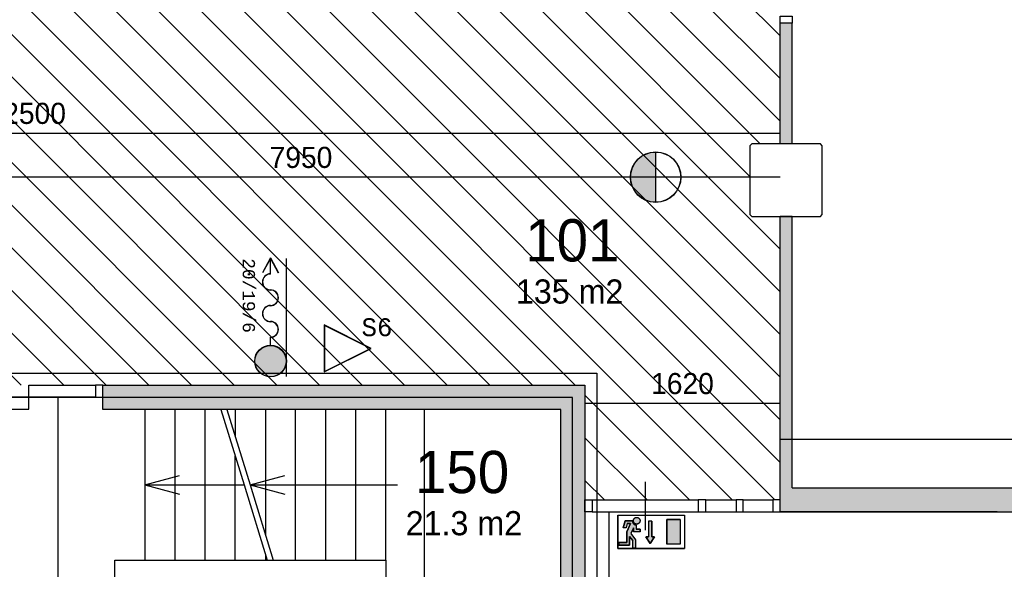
# Model space of a CAD drawing. Extents: x 126249 to 198477, y 373 to 102273.
# Tile 45 of 54: x 161390 to 169559, y 71048 to 75603. Entities that reach past the tile are written whole.
import ezdxf
from ezdxf.enums import TextEntityAlignment as Align

# ---------------------------------------------------------------- set-up
doc = ezdxf.new("R2010")
doc.units = 0
doc.header["$MEASUREMENT"] = 0
doc.header["$PDMODE"] = 35
doc.header["$PDSIZE"] = -0.5
doc.layers.get('0').update_dxf_attribs({"linetype": 'CONTINUOUS'})
doc.layers.get('DEFPOINTS').update_dxf_attribs({"linetype": 'CONTINUOUS'})
for name, color, linetype in [('AA$1A---_ARCEER', 252, 'CONTINUOUS'), ('AL22----_BINNENWAND', 252, 'CONTINUOUS'), ('AL24----_TRAPPEN', 252, 'CONTINUOUS'), ('AL32----_BINNENKOZIJN', 252, 'CONTINUOUS'), ('AM$1A---_MAATVOERING', 252, 'CONTINUOUS'), ('Betonpalen', 252, 'CONTINUOUS'), ('Brandweer', 252, 'CONTINUOUS'), ('COMPARTIMENTERING', 252, 'CONTINUOUS'), ('LAYER01', 252, 'CONTINUOUS'), ('M2', 252, 'CONTINUOUS'), ('OMPARTIMENTERING', 252, 'CONTINUOUS'), ('UNUSEDHATCH', 252, 'CONTINUOUS')]:
    doc.layers.add(name, color=color, linetype=linetype)
doc.styles.add('B-01', font='b-gbp')
doc.styles.add('MONOTXT', font='MONOTXT')
doc.dimstyles.new('BBA_STAND', dxfattribs={"dimtxt": 175, "dimasz": 1, "dimexe": 1, "dimexo": 0.001, "dimgap": 75, "dimtad": 1, "dimdec": 0, "dimzin": 0, "dimdsep": 46, "dimtxsty": 'B-01', "dimblk": 'NONE', "dimblk1": 'NONE', "dimblk2": 'PIJL1', "dimcen": 1, "dimse1": 1, "dimse2": 1, "dimclrd": 256, "dimclre": 1, "dimclrt": 256, "dimadec": 0, "dimazin": 0, "dimtfac": 1, "dimtdec": 0, "dimtmove": 0, "dimatfit": 0, "dimldrblk": 'PIJL1', "dimfxl": 1, "dimtolj": 1, "dimtzin": 0, "dimarcsym": 0})

# ---------------------------------------------------------------- blocks, each defined once
blk = doc.blocks.new('*D64')
at = {"layer": 'AM$1A---_MAATVOERING', "lineweight": -2, "transparency": 16777216}
blk.add_line((175848.4, 72123.5), (167698.8, 72123.5), dxfattribs=at)
at = {"layer": 'DEFPOINTS', "color": 0, "transparency": 16777216}
for p in [(167698.8, 72748.5), (167698.8, 72123.5), (175848.4, 72091)]:
    blk.add_point(p, dxfattribs=at)
at = {"layer": 'AM$1A---_MAATVOERING', "transparency": 16777216, "insert": (171773.6, 72286), "char_height": 175, "attachment_point": 5, "style": 'B-01'}
blk.add_mtext('\\A1;8150', dxfattribs=at)
blk = doc.blocks.new('_None')
blk = doc.blocks.new('PIJL1')
at = {"color": 1, "linetype": 'ByBlock'}
blk.add_line((0, 82.6), (0, -82.6), dxfattribs=at)
blk.add_solid([(-100, 16.7), (-100, -16.7), (0, 0)], dxfattribs=at)
blk = doc.blocks.new('*D68')
at = {"layer": 'AM$1A---_MAATVOERING', "lineweight": -2, "transparency": 16777216}
blk.add_line((166280.4, 66173.5), (166280.4, 71523.5), dxfattribs=at)
at = {"layer": 'DEFPOINTS', "color": 0, "transparency": 16777216}
for p in [(166280.4, 71523.5), (168166.4, 71523.5), (165573.8, 66173.5)]:
    blk.add_point(p, dxfattribs=at)
at = {"layer": 'AM$1A---_MAATVOERING', "transparency": 16777216, "insert": (166117.9, 68848.5), "char_height": 175, "attachment_point": 5, "rotation": 90, "style": 'B-01'}
blk.add_mtext('\\A1;5350', dxfattribs=at)
blk = doc.blocks.new('*D96')
at = {"layer": 'AM$1A---_MAATVOERING', "lineweight": -2, "transparency": 16777216}
blk.add_line((167698.8, 74298.5), (159748.8, 74298.5), dxfattribs=at)
at = {"layer": 'DEFPOINTS', "color": 0, "transparency": 16777216}
for p in [(159748.8, 74373.5), (159748.8, 74298.5), (167698.8, 73477.5)]:
    blk.add_point(p, dxfattribs=at)
at = {"layer": 'AM$1A---_MAATVOERING', "transparency": 16777216, "insert": (163723.8, 74461), "char_height": 175, "attachment_point": 5, "style": 'B-01'}
blk.add_mtext('\\A1;7950', dxfattribs=at)
blk = doc.blocks.new('*D174')
at = {"layer": 'AM$1A---_MAATVOERING', "lineweight": -2, "transparency": 16777216}
blk.add_line((164747.6, 68973.5), (164747.6, 72373.5), dxfattribs=at)
at = {"layer": 'DEFPOINTS', "color": 0, "transparency": 16777216}
for p in [(164747.6, 72373.5), (165761.6, 72373.5), (165761.6, 68973.5)]:
    blk.add_point(p, dxfattribs=at)
at = {"layer": 'AM$1A---_MAATVOERING', "transparency": 16777216, "insert": (164585.1, 70673.5), "char_height": 175, "attachment_point": 5, "rotation": 90, "style": 'B-01'}
blk.add_mtext('\\A1;3400', dxfattribs=at)
blk = doc.blocks.new('*D232')
at = {"layer": 'AM$1A---_MAATVOERING', "lineweight": -2, "transparency": 16777216}
blk.add_line((155198.8, 74663.4), (167698.8, 74663.4), dxfattribs=at)
at = {"layer": 'DEFPOINTS', "color": 0, "transparency": 16777216}
for p in [(155198.8, 75159), (167698.8, 75159), (167698.8, 74663.4)]:
    blk.add_point(p, dxfattribs=at)
at = {"layer": 'AM$1A---_MAATVOERING', "transparency": 16777216, "insert": (161448.8, 74825.9), "char_height": 175, "attachment_point": 5, "style": 'B-01'}
blk.add_mtext('\\A1;12500', dxfattribs=at)
blk = doc.blocks.new('*D235')
at = {"layer": 'AM$1A---_MAATVOERING', "lineweight": -2, "transparency": 16777216}
blk.add_line((166078.8, 72424.1), (167698.8, 72424.1), dxfattribs=at)
at = {"layer": 'DEFPOINTS', "color": 0, "transparency": 16777216}
for p in [(166078.8, 72573.5), (167698.8, 72573.5), (167698.8, 72424.1)]:
    blk.add_point(p, dxfattribs=at)
at = {"layer": 'AM$1A---_MAATVOERING', "transparency": 16777216, "insert": (166888.8, 72586.6), "char_height": 175, "attachment_point": 5, "style": 'B-01'}
blk.add_mtext('\\A1;1620', dxfattribs=at)
blk = doc.blocks.new('*D276')
at = {"layer": 'AM$1A---_MAATVOERING', "lineweight": -2, "transparency": 16777216}
blk.add_line((166280.4, 66173.5), (166280.4, 71523.5), dxfattribs=at)
at = {"layer": 'DEFPOINTS', "color": 0, "transparency": 16777216}
for p in [(166280.4, 71523.5), (168166.4, 71523.5), (165573.8, 66173.5)]:
    blk.add_point(p, dxfattribs=at)
at = {"layer": 'AM$1A---_MAATVOERING', "transparency": 16777216, "insert": (166117.9, 68848.5), "char_height": 175, "attachment_point": 5, "rotation": 90, "style": 'B-01'}
blk.add_mtext('\\A1;5350', dxfattribs=at)

msp = doc.modelspace()

# ---------------------------------------------------------------- hatches: boundary and pattern name
at = {"layer": 'AA$1A---_ARCEER'}
h = msp.add_hatch(dxfattribs=at)
h.set_pattern_fill('ANSI31', color=256, scale=2000, angle=270, style=0)
h.set_pattern_definition([(315, (118716.53, 0), (176.7767, 176.7767), [])])
h.paths.add_polyline_path([(165248.8, 87673.5), (165248.8, 87673.7), (165189.1, 87673.7), (164408.8, 87673.5), (164348.8, 87673.5), (161399.4, 87673.5), (161339.1, 87673.5), (160558.5, 87673.2), (160498.5, 87673.2), (160498.5, 87673.5), (159198.3, 87673.5), (159198.3, 87723.5), (157856.2, 87723.5), (157856.2, 87723.7), (157796.4, 87723.7), (157561.2, 87723.7), (157501.4, 87723.7), (156616.9, 87723.7), (156556.2, 87723.7), (156556.2, 87723.5), (156455.2, 87723.5), (156455.2, 87723.7), (156395.4, 87723.7), (155510.9, 87723.7), (155451.2, 87723.7), (155215.9, 87723.7), (155156.2, 87723.7), (155156.2, 87723.5), (153298.9, 87723.5), (153298.9, 90423.7), (153238.1, 90423.7), (152353.6, 90423.7), (152293.8, 90423.7), (152058.6, 90423.7), (151998.8, 90423.7), (151598.8, 90423.7), (151598.8, 89873.5), (151598.8, 89813.7), (151598.8, 88928.5), (151598.8, 88868.7), (151598.8, 88632.5), (151598.8, 88572.8), (151598.8, 88073.5), (151833.8, 88073.5), (151848.8, 88058.5), (151848.8, 87488.5), (151833.8, 87473.5), (151598.8, 87473.5), (151598.8, 85073.5), (151598.8, 85013.7), (151598.8, 84128.5), (151598.8, 84068.7), (151598.8, 83833.2), (151598.8, 83773.5), (151598.8, 82673.5), (151833.8, 82673.5), (151848.8, 82658.5), (151848.8, 82423.2), (151909.6, 82423.2), (152794.1, 82423.2), (152853.8, 82423.2), (153089.1, 82423.2), (153148.8, 82423.2), (153148.8, 82423.5), (155198.8, 82423.5), (155198.8, 74323.5), (156448.8, 74323.5), (156508.8, 74323.5), (157289.1, 74323.5), (157348.8, 74323.5), (157348.8, 74373.5), (159748.8, 74373.5), (159748.8, 73573.5), (159748.8, 73513.5), (159748.8, 72633.2), (159748.8, 72573.5), (159808.6, 72573.5), (161335.3, 72573.5), (161395.1, 72573.5), (162019.1, 72573.5), (162078.8, 72573.5), (166078.8, 72573.5), (166078.8, 71623.2), (166138.6, 71623.2), (167019.8, 71623.2), (167083.7, 71623.2), (167333.5, 71623.2), (167393.2, 71623.2), (167639.1, 71623.2), (167698.8, 71623.2), (167698.8, 73973.5), (167463.8, 73973.5), (167448.8, 73988.5), (167448.8, 74558.5), (167463.8, 74573.5), (167698.8, 74573.5), (167698.8, 75573.5), (167698.8, 75633.2), (167698.8, 75868.5), (167698.8, 75928.2), (167698.8, 76813.7), (167698.8, 76873.5), (167698.8, 82073.5), (167463.8, 82073.5), (167448.8, 82088.5), (167448.8, 82658.5), (167463.8, 82673.5), (167698.8, 82673.5), (167698.8, 85973.5), (167798.8, 85973.5), (169618.8, 85973.5), (169618.8, 86373.5), (169618.8, 86433.2), (169618.8, 86668.5), (169618.8, 86728.2), (169618.8, 87613.7), (169618.8, 87673.5), (167048.8, 87673.5), (167048.8, 87773.7), (166989.1, 87773.7), (166008.8, 87773.5), (165948.8, 87773.5), (165948.8, 87673.5)])
h.paths.add_polyline_path([(166048.8, 82373.5), (166048.8, 76273.5), (159448.8, 76273.5), (156948.8, 78773.5), (156948.8, 85173.5), (163248.8, 85173.5)], flags=16)
h = msp.add_hatch(dxfattribs=at)
h.set_pattern_fill('ANSI31', color=256, style=0)
h.set_pattern_definition([(45, (118716.529, 0), (-0.08838834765, 0.08838834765), [])])
h.paths.add_polyline_path([(167898.8, 71723.5), (167798.8, 71723.5), (167798.8, 73973.5), (167698.8, 73973.5), (167698.8, 71523.5), (167898.8, 71523.5)])
msp.add_hatch(color=256, dxfattribs=at).paths.add_polyline_path([(167898.8, 71523.5), (175663.8, 71523.5), (175663.8, 71631.4), (175648.8, 71639.4), (175648.8, 71723.4), (167898.8, 71723.5)])
at = {"layer": 'Brandweer'}
for points in [[(166666.2, 74090.2), (166666.2, 74506.7, 1)], [(163471.4, 72644.7, 1), (163471.4, 72903.6, 1)]]:
    msp.add_hatch(color=256, dxfattribs=at).paths.add_polyline_path(points)
h = msp.add_hatch(color=256, dxfattribs=at)
h.paths.add_polyline_path([(166481.4, 71392.1), (166481.4, 71358.5), (166536.9, 71358.5), (166536.9, 71381.6), (166504.5, 71381.6), (166504.5, 71414.8), (166501.5, 71415.7), (166501, 71415.8), (166499.6, 71416.1), (166497.7, 71416.8), (166496.1, 71417.2), (166492.5, 71418.9), (166490.6, 71420), (166490, 71420.3), (166486.8, 71422.6), (166484.3, 71424.8), (166484.1, 71424.9), (166482.1, 71427), (166480.9, 71428.5), (166480.5, 71429), (166478.9, 71431.1), (166477.1, 71434.2), (166477, 71434.6), (166475.7, 71437.4), (166474.7, 71440.1), (166474, 71442.7), (166473.7, 71444.2), (166473.5, 71444.6), (166473, 71451), (166412, 71451), (166397, 71390.9), (166420.8, 71390.9), (166430.1, 71427.9), (166457, 71427.9), (166425.9, 71359.4), (166425.9, 71270.6), (166361.1, 71270.6), (166361.1, 71247.5), (166449, 71247.5), (166449, 71321.5), (166476.7, 71285.8), (166476.7, 71224.4), (166499.9, 71224.4), (166499.9, 71293.8), (166460, 71345)])
h.paths.add_polyline_path([(166535.3, 71460), (166535.3, 71460.1), (166533.4, 71464.3), (166533.3, 71464.5), (166531.1, 71467.8), (166531, 71468), (166528, 71471.3), (166527.9, 71471.4), (166525.9, 71473), (166525.8, 71473.2), (166523.3, 71474.8), (166523.1, 71474.9), (166521.2, 71475.9), (166521.1, 71476), (166517, 71477.6), (166516.9, 71477.6), (166510.8, 71478.7), (166510.7, 71478.7), (166503.5, 71478.1), (166503.4, 71478.1), (166497.8, 71476.3), (166497.7, 71476.3), (166493.9, 71474.2), (166493.8, 71474.1), (166490.2, 71471.3), (166490, 71471.1), (166487.8, 71468.8), (166487.8, 71468.7), (166485.1, 71464.9), (166485, 71464.8), (166482.8, 71459.7), (166482.7, 71459.6), (166481.7, 71455.1), (166481.4, 71452.3), (166481.4, 71452.3), (166481.6, 71447.7), (166481.6, 71447.6), (166482, 71445), (166482.1, 71444.8), (166483.3, 71440.7), (166483.4, 71440.6), (166484.9, 71437.5), (166485, 71437.3), (166487.6, 71433.4), (166490.9, 71430.1), (166491, 71430), (166494, 71427.7), (166494.2, 71427.6), (166497.4, 71425.9), (166497.5, 71425.8), (166501.6, 71424.3), (166501.7, 71424.2), (166507.7, 71423.3), (166507.7, 71423.3), (166514.4, 71423.7), (166514.4, 71423.8), (166518.7, 71424.9), (166518.8, 71425), (166523.1, 71427), (166523.2, 71427.1), (166525.9, 71428.9), (166526, 71429), (166530.3, 71433.1), (166530.4, 71433.2), (166533.3, 71437.4), (166533.4, 71437.6), (166534.9, 71440.8), (166535, 71441), (166536.5, 71446.5), (166536.5, 71446.7), (166536.8, 71450), (166536.8, 71450.2), (166536.7, 71454.2), (166536.6, 71454.4)])
h.paths.add_polyline_path([(166658, 71318.6), (166634.8, 71318.6), (166634.8, 71448.1), (166607.1, 71448.1), (166607.1, 71318.6), (166584, 71318.6), (166621, 71263.1)])
h.paths.add_polyline_path([(166869.8, 71460.2), (166758.8, 71460.2), (166758.8, 71256.8), (166869.8, 71256.8)])
h = msp.add_hatch(color=256, dxfattribs=at)
h.paths.add_polyline_path([(166481.4, 71392.1), (166481.4, 71358.5), (166536.9, 71358.5), (166536.9, 71381.6), (166504.5, 71381.6), (166504.5, 71414.8), (166501.5, 71415.7), (166501, 71415.8), (166499.6, 71416.1), (166497.7, 71416.8), (166496.1, 71417.2), (166492.5, 71418.9), (166490.6, 71420), (166490, 71420.3), (166486.8, 71422.6), (166484.3, 71424.8), (166484.1, 71424.9), (166482.1, 71427), (166480.9, 71428.5), (166480.5, 71429), (166478.9, 71431.1), (166477.1, 71434.2), (166477, 71434.6), (166475.7, 71437.4), (166474.7, 71440.1), (166474, 71442.7), (166473.7, 71444.2), (166473.5, 71444.6), (166473, 71451), (166412, 71451), (166397, 71390.9), (166420.8, 71390.9), (166430.1, 71427.9), (166457, 71427.9), (166425.9, 71359.4), (166425.9, 71270.6), (166361.1, 71270.6), (166361.1, 71247.5), (166449, 71247.5), (166449, 71321.5), (166476.7, 71285.8), (166476.7, 71224.4), (166499.9, 71224.4), (166499.9, 71293.8), (166460, 71345)])
h.paths.add_polyline_path([(166535.3, 71460), (166535.3, 71460.1), (166533.4, 71464.3), (166533.3, 71464.5), (166531.1, 71467.8), (166531, 71468), (166528, 71471.3), (166527.9, 71471.4), (166525.9, 71473), (166525.8, 71473.2), (166523.3, 71474.8), (166523.1, 71474.9), (166521.2, 71475.9), (166521.1, 71476), (166517, 71477.6), (166516.9, 71477.6), (166510.8, 71478.7), (166510.7, 71478.7), (166503.5, 71478.1), (166503.4, 71478.1), (166497.8, 71476.3), (166497.7, 71476.3), (166493.9, 71474.2), (166493.8, 71474.1), (166490.2, 71471.3), (166490, 71471.1), (166487.8, 71468.8), (166487.8, 71468.7), (166485.1, 71464.9), (166485, 71464.8), (166482.8, 71459.7), (166482.7, 71459.6), (166481.7, 71455.1), (166481.4, 71452.3), (166481.4, 71452.3), (166481.6, 71447.7), (166481.6, 71447.6), (166482, 71445), (166482.1, 71444.8), (166483.3, 71440.7), (166483.4, 71440.6), (166484.9, 71437.5), (166485, 71437.3), (166487.6, 71433.4), (166490.9, 71430.1), (166491, 71430), (166494, 71427.7), (166494.2, 71427.6), (166497.4, 71425.9), (166497.5, 71425.8), (166501.6, 71424.3), (166501.7, 71424.2), (166507.7, 71423.3), (166507.7, 71423.3), (166514.4, 71423.7), (166514.4, 71423.8), (166518.7, 71424.9), (166518.8, 71425), (166523.1, 71427), (166523.2, 71427.1), (166525.9, 71428.9), (166526, 71429), (166530.3, 71433.1), (166530.4, 71433.2), (166533.3, 71437.4), (166533.4, 71437.6), (166534.9, 71440.8), (166535, 71441), (166536.5, 71446.5), (166536.5, 71446.7), (166536.8, 71450), (166536.8, 71450.2), (166536.7, 71454.2), (166536.6, 71454.4)])
h.paths.add_polyline_path([(166658, 71318.6), (166634.8, 71318.6), (166634.8, 71448.1), (166607.1, 71448.1), (166607.1, 71318.6), (166584, 71318.6), (166621, 71263.1)])
h.paths.add_polyline_path([(166869.8, 71460.2), (166758.8, 71460.2), (166758.8, 71256.8), (166869.8, 71256.8)])
at = {"layer": 'UNUSEDHATCH'}
for points in [[(167798.8, 74573.5), (167798.8, 75573.5), (167698.8, 75573.5), (167698.8, 74573.5)], [(166078.8, 68773.5), (166078.8, 72573.5), (162078.8, 72573.5), (162078.8, 72473.7), (162078.8, 72373.5), (165878.8, 72373.5), (165878.8, 68973.5), (162079.8, 68973.5), (162079.8, 68773.5)]]:
    msp.add_hatch(color=256, dxfattribs=at).paths.add_polyline_path(points)

# ---------------------------------------------------------------- linework, layer by layer
at = {"layer": 'AL22----_BINNENWAND'}
msp.add_line((167698.8, 71523.5), (175663.8, 71523.5), dxfattribs=at)
for points in [[(167798.8, 75573.5), (167698.8, 75573.5)], [(167698.8, 74573.5), (167698.8, 75573.5)], [(167798.8, 74573.5), (167798.8, 75573.5)], [(167798.8, 74573.5), (167698.8, 74573.5)], [(167698.8, 71523.5), (167698.8, 73973.5)], [(167798.8, 73973.5), (167698.8, 73973.5)], [(167798.8, 71723.5), (167798.8, 73973.5)], [(162078.8, 72573.5), (166078.8, 72573.5)], [(162078.8, 72373.5), (162078.8, 72573.5)], [(162078.8, 72373.5), (162078.8, 72573.5)], [(166078.8, 72573.5), (166078.8, 68773.5)], [(165878.8, 72373.5), (162078.8, 72373.5)], [(165878.8, 68973.5), (165878.8, 72373.5)], [(167798.8, 71723.5), (175664.1, 71723.4)], [(166078.8, 71623.5), (166078.8, 71523.5)], [(169498.8, 71523.5), (167698.8, 71523.5)]]:
    msp.add_lwpolyline(points, dxfattribs=at)
at = {"layer": 'AL24----_TRAPPEN'}
for points in [[(162428.8, 72373.5), (162428.8, 71123.5)], [(164428.8, 72373.5), (162428.8, 72373.5)], [(162678.8, 71123.5), (162678.8, 72373.5)], [(162928.8, 71123.5), (162928.8, 72373.5)], [(163059.2, 72373.5), (163251.7, 71748.5), (163444.3, 71123.5)], [(163109.2, 72373.5), (163301.7, 71748.5), (163494.3, 71123.5)], [(163178.8, 72373.5), (163178.8, 72147.4)], [(163428.8, 72373.5), (163428.8, 71335.9)], [(163678.8, 71123.5), (163678.8, 72373.5)], [(163928.8, 71123.5), (163928.8, 72373.5)], [(164178.8, 71123.5), (164178.8, 72373.5)], [(164428.8, 71123.5), (164428.8, 72373.5)], [(163178.8, 71123.5), (163178.8, 71985.1)], [(162428.8, 71748.5), (162716.2, 71825.5)], [(163301.7, 71748.5), (163589.1, 71825.5)], [(162428.8, 71748.5), (163251.7, 71748.5)], [(162428.8, 71748.5), (162716.2, 71671.5)], [(163301.7, 71748.5), (163589.1, 71671.5)], [(163301.7, 71748.5), (164523.8, 71748.5)], [(164428.8, 71748.5), (164523.8, 71748.5)], [(163428.8, 71173.6), (163428.8, 71123.5)], [(162178.8, 71123.5), (162456.8, 71123.5)], [(162178.8, 70223.5), (162178.8, 71123.5)], [(162428.8, 71123.5), (164428.8, 71123.5)], [(164428.8, 71123.5), (164428.8, 70223.5)]]:
    msp.add_lwpolyline(points, dxfattribs=at)
at = {"layer": 'AL32----_BINNENKOZIJN'}
for points in [[(167698.8, 75573.5), (167698.8, 75633.2), (167798.6, 75633.2), (167798.6, 75573.5)], [(162019.1, 72474.5), (161466.5, 72474.5), (161466.5, 72573.5), (162019.1, 72573.5)], [(162078.8, 72573.5), (162019.1, 72573.5), (162019.1, 72473.7), (162078.8, 72473.7)], [(160361.2, 72375.5), (161466.5, 72375.5), (161466.5, 72474.5), (160361.2, 72474.5)], [(166078.8, 71623.2), (166138.6, 71623.2), (166138.6, 71524.2), (166078.8, 71524.2)], [(166078.8, 71623.2), (166138.6, 71623.2), (166138.6, 71524.2), (166078.8, 71524.2)], [(167083.7, 71623.2), (167019.8, 71623.2), (167019.8, 71524.2), (167083.7, 71524.2)], [(167083.7, 71623.2), (167019.8, 71623.2), (167019.8, 71524.2), (167083.7, 71524.2)], [(167393.2, 71623.2), (167333.5, 71623.2), (167333.5, 71524.2), (167393.2, 71524.2)], [(167393.2, 71623.2), (167333.5, 71623.2), (167333.5, 71524.2), (167393.2, 71524.2)], [(167698.8, 71623.2), (167639.1, 71623.2), (167639.1, 71524.2), (167698.8, 71524.2)], [(167698.8, 71623.2), (167639.1, 71623.2), (167639.1, 71524.2), (167698.8, 71524.2)]]:
    msp.add_lwpolyline(points, close=True, dxfattribs=at)
for points in [[(161395.1, 72473.7), (162019.1, 72473.7)], [(161395.1, 72473.7), (162019.1, 72473.7)], [(166579.2, 71773.5), (166579.2, 71573.5), (166579.2, 71373.5)], [(166579.2, 71773.5), (166579.2, 71573.5), (166579.2, 71373.5)], [(166138.6, 71623.2), (167019.8, 71623.2)], [(166138.6, 71623.2), (167019.8, 71623.2)], [(167083.7, 71623.2), (167333.5, 71623.2)], [(167083.7, 71623.2), (167333.5, 71623.2)], [(167393.2, 71623.2), (167639.1, 71623.2)], [(167393.2, 71623.2), (167639.1, 71623.2)], [(166138.6, 71524.2), (167019.8, 71524.2)], [(166138.6, 71524.2), (167019.8, 71524.2)], [(167083.7, 71524.2), (167333.5, 71524.2)], [(167083.7, 71524.2), (167333.5, 71524.2)], [(167393.2, 71524.2), (167639.1, 71524.2)], [(167393.2, 71524.2), (167639.1, 71524.2)]]:
    msp.add_lwpolyline(points, dxfattribs=at)
at = {"layer": 'AM$1A---_MAATVOERING'}
msp.add_line((161707.1, 72473.7), (161707.1, 68873.5), dxfattribs=at)
at = {"layer": 'Betonpalen'}
msp.add_lwpolyline([(167463.8, 73973.5), (168033.8, 73973.5), (168048.8, 73988.5), (168048.8, 74558.5), (168033.8, 74573.5), (167463.8, 74573.5), (167448.8, 74558.5), (167448.8, 73988.5)], close=True, dxfattribs=at)
at = {"layer": 'Brandweer'}
for p, q in [((166666.2, 74507.9), (166666.2, 74089)), ((163470.6, 73628.5), (163404.1, 73506.5)), ((163470.6, 73624.9), (163405.6, 73505.7)), ((163469.7, 73495.7), (163469.7, 73623.3)), ((163470.6, 73628.5), (163537, 73506.5)), ((163470.6, 73624.9), (163535.5, 73505.7)), ((163471.4, 73495.7), (163471.4, 73623.3)), ((163602.5, 72647), (163602.5, 73625.5)), ((163604.2, 72647), (163604.2, 73625.5)), ((163469.7, 72905.3), (163469.7, 72970.9)), ((163471.4, 72905.3), (163471.4, 72970.9)), ((166351.9, 71497.2), (166351.9, 71219.8)), ((166351.9, 71497.2), (166906.8, 71497.2)), ((166351.9, 71497.2), (166351.9, 71219.8)), ((166351.9, 71497.2), (166906.8, 71497.2)), ((166906.8, 71497.2), (166906.8, 71219.8)), ((166906.8, 71497.2), (166906.8, 71219.8)), ((166412, 71451), (166397, 71390.9)), ((166412, 71451), (166397, 71390.9)), ((166473, 71451), (166412, 71451)), ((166473, 71451), (166412, 71451)), ((166430.1, 71427.9), (166420.8, 71390.9)), ((166430.1, 71427.9), (166420.8, 71390.9)), ((166457, 71427.9), (166425.9, 71359.4)), ((166457, 71427.9), (166425.9, 71359.4)), ((166430.1, 71427.9), (166457, 71427.9)), ((166430.1, 71427.9), (166457, 71427.9)), ((166504.5, 71415.2), (166504.5, 71381.6)), ((166504.5, 71415.2), (166504.5, 71381.6)), ((166607.1, 71448.1), (166607.1, 71318.6)), ((166607.1, 71448.1), (166607.1, 71318.6)), ((166634.8, 71448.1), (166634.8, 71318.6)), ((166634.8, 71448.1), (166634.8, 71318.6)), ((166869.8, 71460.2), (166758.8, 71460.2)), ((166758.8, 71460.2), (166758.8, 71256.8)), ((166869.8, 71460.2), (166758.8, 71460.2)), ((166758.8, 71460.2), (166758.8, 71256.8)), ((166869.8, 71460.2), (166869.8, 71256.8)), ((166869.8, 71460.2), (166869.8, 71256.8)), ((166420.8, 71390.9), (166397, 71390.9)), ((166420.8, 71390.9), (166397, 71390.9)), ((166425.9, 71359.4), (166425.9, 71270.6)), ((166425.9, 71359.4), (166425.9, 71270.6)), ((166449, 71247.5), (166449, 71321.5)), ((166449, 71321.5), (166476.7, 71285.8)), ((166449, 71247.5), (166449, 71321.5)), ((166449, 71321.5), (166476.7, 71285.8)), ((166459.8, 71345.2), (166499.9, 71293.8)), ((166459.8, 71345.2), (166499.9, 71293.8)), ((166481.4, 71392.1), (166460, 71345)), ((166481.4, 71392.1), (166460, 71345)), ((166481.4, 71392.1), (166481.4, 71358.5)), ((166481.4, 71392.1), (166481.4, 71358.5)), ((166536.9, 71358.5), (166481.4, 71358.5)), ((166536.9, 71358.5), (166481.4, 71358.5)), ((166536.9, 71381.6), (166504.5, 71381.6)), ((166536.9, 71381.6), (166504.5, 71381.6)), ((166536.9, 71358.5), (166536.9, 71381.6)), ((166536.9, 71358.5), (166536.9, 71381.6)), ((166584, 71318.6), (166607.1, 71318.6)), ((166621, 71263.1), (166584, 71318.6)), ((166584, 71318.6), (166607.1, 71318.6)), ((166621, 71263.1), (166584, 71318.6)), ((166658, 71318.6), (166621, 71263.1)), ((166658, 71318.6), (166621, 71263.1)), ((166634.8, 71318.6), (166658, 71318.6)), ((166634.8, 71318.6), (166658, 71318.6)), ((166361.1, 71270.6), (166361.1, 71247.5)), ((166425.9, 71270.6), (166361.1, 71270.6)), ((166361.1, 71270.6), (166361.1, 71247.5)), ((166425.9, 71270.6), (166361.1, 71270.6)), ((166361.1, 71247.5), (166449, 71247.5)), ((166361.1, 71247.5), (166449, 71247.5)), ((166476.7, 71224.4), (166476.7, 71285.8)), ((166476.7, 71224.4), (166476.7, 71285.8)), ((166499.9, 71293.8), (166499.9, 71224.4)), ((166499.9, 71293.8), (166499.9, 71224.4)), ((166869.8, 71256.8), (166758.8, 71256.8)), ((166869.8, 71256.8), (166758.8, 71256.8)), ((166351.9, 71219.8), (166906.8, 71219.8)), ((166351.9, 71219.8), (166906.8, 71219.8)), ((166499.9, 71224.4), (166476.7, 71224.4)), ((166499.9, 71224.4), (166476.7, 71224.4))]:
    msp.add_line(p, q, dxfattribs=at)
for points in [[(163916.7, 72879), (163916.7, 72683.7), (164307.4, 72879), (163916.7, 73074.3)], [(163919.2, 72879), (163919.2, 72687.7), (164301.8, 72879), (163919.2, 73070.2)], [(166473, 71451), (166473.6, 71444.3), (166477.1, 71434.3), (166480.6, 71428.9), (166484.1, 71424.9), (166490.2, 71420.2), (166496.6, 71417.1), (166501.5, 71415.7), (166504.5, 71414.8), (166504.5, 71381.6), (166536.9, 71381.6), (166536.9, 71358.5), (166481.4, 71358.5), (166481.4, 71392.1), (166460, 71345), (166499.9, 71293.8), (166499.9, 71224.4), (166476.7, 71224.4), (166476.7, 71285.8), (166449, 71321.5), (166449, 71247.5), (166361.1, 71247.5), (166361.1, 71270.6), (166425.9, 71270.6), (166425.9, 71359.4), (166457, 71427.9), (166430.1, 71427.9), (166420.8, 71390.9), (166397, 71390.9), (166412, 71451)], [(166473, 71451), (166473.6, 71444.3), (166477.1, 71434.3), (166480.6, 71428.9), (166484.1, 71424.9), (166490.2, 71420.2), (166496.6, 71417.1), (166501.5, 71415.7), (166504.5, 71414.8), (166504.5, 71381.6), (166536.9, 71381.6), (166536.9, 71358.5), (166481.4, 71358.5), (166481.4, 71392.1), (166460, 71345), (166499.9, 71293.8), (166499.9, 71224.4), (166476.7, 71224.4), (166476.7, 71285.8), (166449, 71321.5), (166449, 71247.5), (166361.1, 71247.5), (166361.1, 71270.6), (166425.9, 71270.6), (166425.9, 71359.4), (166457, 71427.9), (166430.1, 71427.9), (166420.8, 71390.9), (166397, 71390.9), (166412, 71451)]]:
    msp.add_lwpolyline(points, close=True, dxfattribs=at)
for points in [[(166351.9, 71219.8), (166351.9, 71497.2), (166906.8, 71497.2), (166906.8, 71219.8), (166351.9, 71219.8)], [(166351.9, 71219.8), (166351.9, 71497.2), (166906.8, 71497.2), (166906.8, 71219.8), (166351.9, 71219.8)], [(166481.7, 71455.1), (166482.8, 71459.7), (166485.1, 71464.8), (166487.8, 71468.7), (166490.1, 71471.2), (166493.9, 71474.2), (166497.8, 71476.3), (166503.4, 71478.1), (166510.8, 71478.7), (166517, 71477.6), (166521.1, 71476), (166523.2, 71474.9), (166525.8, 71473.1), (166528, 71471.3), (166531.1, 71467.9), (166533.4, 71464.4), (166535.3, 71460.1), (166536.6, 71454.3), (166536.8, 71450.1), (166536.5, 71446.6), (166535, 71440.9), (166533.3, 71437.5), (166530.4, 71433.1), (166526, 71429), (166523.2, 71427.1), (166518.7, 71425), (166514.4, 71423.7), (166507.7, 71423.3), (166501.6, 71424.3), (166497.4, 71425.8), (166494.1, 71427.6), (166490.9, 71430), (166487.6, 71433.4), (166484.9, 71437.4), (166483.3, 71440.7), (166482, 71444.9), (166481.6, 71447.7), (166481.4, 71452.3), (166481.7, 71455.1)], [(166528.7, 71470.6), (166529.7, 71469.6), (166530.6, 71468.6), (166531.4, 71467.5), (166532.2, 71466.4), (166532.9, 71465.2), (166533.6, 71464.1), (166534.2, 71462.8), (166534.7, 71461.6), (166535.2, 71460.3), (166535.7, 71459), (166536, 71457.7), (166536.3, 71456.4), (166536.5, 71455), (166536.7, 71453.7), (166536.8, 71452.3), (166536.9, 71451), (166536.8, 71449.6), (166536.7, 71448.3), (166536.5, 71446.9), (166536.3, 71445.6), (166536, 71444.2), (166535.7, 71442.9), (166535.2, 71441.6), (166534.7, 71440.4), (166534.2, 71439.1), (166533.6, 71437.9), (166532.9, 71436.7), (166532.2, 71435.6), (166531.4, 71434.4), (166530.6, 71433.4), (166529.7, 71432.3), (166528.7, 71431.4), (166527.7, 71430.4), (166526.7, 71429.5), (166525.6, 71428.7), (166524.5, 71427.9), (166523.4, 71427.2), (166522.2, 71426.5), (166521, 71425.9), (166519.7, 71425.3), (166518.5, 71424.9), (166517.2, 71424.4), (166515.8, 71424.1), (166514.5, 71423.8), (166513.2, 71423.5), (166511.8, 71423.4), (166510.5, 71423.3), (166509.1, 71423.2), (166507.7, 71423.3), (166506.4, 71423.4), (166505, 71423.5), (166503.7, 71423.8), (166502.4, 71424.1), (166501.1, 71424.4), (166499.8, 71424.9), (166498.5, 71425.3), (166497.2, 71425.9), (166496, 71426.5), (166494.8, 71427.2), (166493.7, 71427.9), (166492.6, 71428.7), (166491.5, 71429.5), (166490.5, 71430.4), (166489.5, 71431.4), (166488.5, 71432.3), (166487.7, 71433.4), (166486.8, 71434.4), (166486, 71435.6), (166485.3, 71436.7), (166484.6, 71437.9), (166484, 71439.1), (166483.5, 71440.4), (166483, 71441.6), (166482.6, 71442.9), (166482.2, 71444.2), (166481.9, 71445.6), (166481.7, 71446.9), (166481.5, 71448.3), (166481.4, 71449.6), (166481.4, 71451), (166481.4, 71452.3), (166481.5, 71453.7), (166481.7, 71455), (166481.9, 71456.4), (166482.2, 71457.7), (166482.6, 71459), (166483, 71460.3), (166483.5, 71461.6), (166484, 71462.8), (166484.6, 71464.1), (166485.3, 71465.2), (166486, 71466.4), (166486.8, 71467.5), (166487.7, 71468.6), (166488.5, 71469.6), (166489.5, 71470.6), (166490.5, 71471.5), (166491.5, 71472.4), (166492.6, 71473.3), (166493.7, 71474), (166494.8, 71474.8), (166496, 71475.4), (166497.2, 71476.1), (166498.5, 71476.6), (166499.8, 71477.1), (166501.1, 71477.5), (166502.4, 71477.9), (166503.7, 71478.2), (166505, 71478.4), (166506.4, 71478.6), (166507.7, 71478.7), (166509.1, 71478.7), (166510.5, 71478.7), (166511.8, 71478.6), (166513.2, 71478.4), (166514.5, 71478.2), (166515.8, 71477.9), (166517.2, 71477.5), (166518.5, 71477.1), (166519.7, 71476.6), (166521, 71476.1), (166522.2, 71475.4), (166523.4, 71474.8), (166524.5, 71474), (166525.6, 71473.3), (166526.7, 71472.4), (166527.7, 71471.5), (166528.7, 71470.6)], [(166481.7, 71455.1), (166482.8, 71459.7), (166485.1, 71464.8), (166487.8, 71468.7), (166490.1, 71471.2), (166493.9, 71474.2), (166497.8, 71476.3), (166503.4, 71478.1), (166510.8, 71478.7), (166517, 71477.6), (166521.1, 71476), (166523.2, 71474.9), (166525.8, 71473.1), (166528, 71471.3), (166531.1, 71467.9), (166533.4, 71464.4), (166535.3, 71460.1), (166536.6, 71454.3), (166536.8, 71450.1), (166536.5, 71446.6), (166535, 71440.9), (166533.3, 71437.5), (166530.4, 71433.1), (166526, 71429), (166523.2, 71427.1), (166518.7, 71425), (166514.4, 71423.7), (166507.7, 71423.3), (166501.6, 71424.3), (166497.4, 71425.8), (166494.1, 71427.6), (166490.9, 71430), (166487.6, 71433.4), (166484.9, 71437.4), (166483.3, 71440.7), (166482, 71444.9), (166481.6, 71447.7), (166481.4, 71452.3), (166481.7, 71455.1)], [(166528.7, 71470.6), (166529.7, 71469.6), (166530.6, 71468.6), (166531.4, 71467.5), (166532.2, 71466.4), (166532.9, 71465.2), (166533.6, 71464.1), (166534.2, 71462.8), (166534.7, 71461.6), (166535.2, 71460.3), (166535.7, 71459), (166536, 71457.7), (166536.3, 71456.4), (166536.5, 71455), (166536.7, 71453.7), (166536.8, 71452.3), (166536.9, 71451), (166536.8, 71449.6), (166536.7, 71448.3), (166536.5, 71446.9), (166536.3, 71445.6), (166536, 71444.2), (166535.7, 71442.9), (166535.2, 71441.6), (166534.7, 71440.4), (166534.2, 71439.1), (166533.6, 71437.9), (166532.9, 71436.7), (166532.2, 71435.6), (166531.4, 71434.4), (166530.6, 71433.4), (166529.7, 71432.3), (166528.7, 71431.4), (166527.7, 71430.4), (166526.7, 71429.5), (166525.6, 71428.7), (166524.5, 71427.9), (166523.4, 71427.2), (166522.2, 71426.5), (166521, 71425.9), (166519.7, 71425.3), (166518.5, 71424.9), (166517.2, 71424.4), (166515.8, 71424.1), (166514.5, 71423.8), (166513.2, 71423.5), (166511.8, 71423.4), (166510.5, 71423.3), (166509.1, 71423.2), (166507.7, 71423.3), (166506.4, 71423.4), (166505, 71423.5), (166503.7, 71423.8), (166502.4, 71424.1), (166501.1, 71424.4), (166499.8, 71424.9), (166498.5, 71425.3), (166497.2, 71425.9), (166496, 71426.5), (166494.8, 71427.2), (166493.7, 71427.9), (166492.6, 71428.7), (166491.5, 71429.5), (166490.5, 71430.4), (166489.5, 71431.4), (166488.5, 71432.3), (166487.7, 71433.4), (166486.8, 71434.4), (166486, 71435.6), (166485.3, 71436.7), (166484.6, 71437.9), (166484, 71439.1), (166483.5, 71440.4), (166483, 71441.6), (166482.6, 71442.9), (166482.2, 71444.2), (166481.9, 71445.6), (166481.7, 71446.9), (166481.5, 71448.3), (166481.4, 71449.6), (166481.4, 71451), (166481.4, 71452.3), (166481.5, 71453.7), (166481.7, 71455), (166481.9, 71456.4), (166482.2, 71457.7), (166482.6, 71459), (166483, 71460.3), (166483.5, 71461.6), (166484, 71462.8), (166484.6, 71464.1), (166485.3, 71465.2), (166486, 71466.4), (166486.8, 71467.5), (166487.7, 71468.6), (166488.5, 71469.6), (166489.5, 71470.6), (166490.5, 71471.5), (166491.5, 71472.4), (166492.6, 71473.3), (166493.7, 71474), (166494.8, 71474.8), (166496, 71475.4), (166497.2, 71476.1), (166498.5, 71476.6), (166499.8, 71477.1), (166501.1, 71477.5), (166502.4, 71477.9), (166503.7, 71478.2), (166505, 71478.4), (166506.4, 71478.6), (166507.7, 71478.7), (166509.1, 71478.7), (166510.5, 71478.7), (166511.8, 71478.6), (166513.2, 71478.4), (166514.5, 71478.2), (166515.8, 71477.9), (166517.2, 71477.5), (166518.5, 71477.1), (166519.7, 71476.6), (166521, 71476.1), (166522.2, 71475.4), (166523.4, 71474.8), (166524.5, 71474), (166525.6, 71473.3), (166526.7, 71472.4), (166527.7, 71471.5), (166528.7, 71470.6)], [(166361.1, 71247.5), (166361.1, 71270.6), (166425.9, 71270.6), (166425.9, 71359.4), (166457, 71427.9), (166430.1, 71427.9), (166420.8, 71390.9), (166397, 71390.9), (166412, 71451), (166473, 71451), (166473.5, 71445.1), (166474, 71442.7), (166474.7, 71440.1), (166475.7, 71437.4), (166477.3, 71433.9), (166478.9, 71431.1), (166480.2, 71429.3), (166482.1, 71427), (166483.9, 71425.1), (166486.8, 71422.6), (166489.5, 71420.6), (166492.5, 71418.9), (166495.5, 71417.5), (166499.6, 71416.1), (166502.5, 71415.5), (166504.5, 71414.8), (166504.5, 71381.6), (166536.9, 71381.6), (166536.9, 71358.5), (166481.4, 71358.5), (166481.4, 71392.1), (166460, 71345), (166499.9, 71293.8), (166499.9, 71224.4), (166476.7, 71224.4), (166476.7, 71285.8), (166449, 71321.5), (166449, 71247.5), (166361.1, 71247.5)], [(166361.1, 71247.5), (166361.1, 71270.6), (166425.9, 71270.6), (166425.9, 71359.4), (166457, 71427.9), (166430.1, 71427.9), (166420.8, 71390.9), (166397, 71390.9), (166412, 71451), (166473, 71451), (166473.5, 71445.1), (166474, 71442.7), (166474.7, 71440.1), (166475.7, 71437.4), (166477.3, 71433.9), (166478.9, 71431.1), (166480.2, 71429.3), (166482.1, 71427), (166483.9, 71425.1), (166486.8, 71422.6), (166489.5, 71420.6), (166492.5, 71418.9), (166495.5, 71417.5), (166499.6, 71416.1), (166502.5, 71415.5), (166504.5, 71414.8), (166504.5, 71381.6), (166536.9, 71381.6), (166536.9, 71358.5), (166481.4, 71358.5), (166481.4, 71392.1), (166460, 71345), (166499.9, 71293.8), (166499.9, 71224.4), (166476.7, 71224.4), (166476.7, 71285.8), (166449, 71321.5), (166449, 71247.5), (166361.1, 71247.5)], [(166473, 71451), (166473, 71450.6), (166473, 71450.2), (166473, 71449.8), (166473, 71449.4), (166473, 71448.9), (166473.1, 71448.5), (166473.1, 71448.1), (166473.1, 71447.7), (166473.2, 71447.3), (166473.2, 71446.9), (166473.3, 71446.5), (166473.3, 71446.1), (166473.4, 71445.7), (166473.4, 71445.3), (166473.5, 71444.9), (166473.6, 71444.5), (166473.7, 71444.1), (166473.7, 71443.7), (166473.8, 71443.3), (166473.9, 71442.9), (166474, 71442.5), (166474.1, 71442.1), (166474.2, 71441.7), (166474.3, 71441.3), (166474.4, 71440.9), (166474.5, 71440.5), (166474.6, 71440.2), (166474.8, 71439.8), (166474.9, 71439.4), (166475, 71439), (166475.2, 71438.6), (166475.3, 71438.2), (166475.5, 71437.9), (166475.6, 71437.5), (166475.8, 71437.1), (166475.9, 71436.7), (166476.1, 71436.4), (166476.3, 71436), (166476.4, 71435.6), (166476.6, 71435.2), (166476.8, 71434.9), (166477, 71434.5), (166477.1, 71434.2), (166477.3, 71433.8), (166477.5, 71433.4), (166477.7, 71433.1), (166477.9, 71432.7), (166478.1, 71432.4), (166478.4, 71432), (166478.6, 71431.7), (166478.8, 71431.3), (166479, 71431), (166479.2, 71430.7), (166479.5, 71430.3), (166479.7, 71430), (166479.9, 71429.7), (166480.2, 71429.3), (166480.4, 71429), (166480.7, 71428.7), (166480.9, 71428.4), (166481.2, 71428.1), (166481.5, 71427.7), (166481.7, 71427.4), (166482, 71427.1), (166482.3, 71426.8), (166482.5, 71426.5), (166482.8, 71426.2), (166483.1, 71425.9), (166483.4, 71425.6), (166483.7, 71425.4), (166483.9, 71425.1), (166484.2, 71424.8), (166484.5, 71424.5), (166484.8, 71424.2), (166485.1, 71424), (166485.4, 71423.7), (166485.8, 71423.4), (166486.1, 71423.2), (166486.4, 71422.9), (166486.7, 71422.7), (166487, 71422.4), (166487.3, 71422.2), (166487.7, 71421.9), (166488, 71421.7), (166488.3, 71421.4), (166488.7, 71421.2), (166489, 71421), (166489.3, 71420.7), (166489.7, 71420.5), (166490, 71420.3), (166490.4, 71420.1), (166490.7, 71419.9), (166491.1, 71419.7), (166491.4, 71419.5), (166491.8, 71419.3), (166492.1, 71419.1), (166492.5, 71418.9), (166492.9, 71418.7), (166493.2, 71418.5), (166493.6, 71418.4), (166494, 71418.2), (166494.3, 71418), (166494.7, 71417.9), (166495.1, 71417.7), (166495.5, 71417.5), (166495.8, 71417.4), (166496.2, 71417.2), (166496.6, 71417.1), (166497, 71417), (166497.4, 71416.8), (166497.7, 71416.7), (166498.1, 71416.6), (166498.5, 71416.4), (166498.9, 71416.3), (166499.3, 71416.2), (166499.7, 71416.1), (166500.1, 71416), (166500.5, 71415.9), (166500.9, 71415.8), (166501.3, 71415.7), (166501.7, 71415.6), (166502.1, 71415.6), (166502.5, 71415.5), (166502.9, 71415.4), (166503.3, 71415.3), (166503.7, 71415.3), (166504.1, 71415.2), (166504.5, 71415.2)], [(166473, 71451), (166473, 71450.6), (166473, 71450.2), (166473, 71449.8), (166473, 71449.4), (166473, 71448.9), (166473.1, 71448.5), (166473.1, 71448.1), (166473.1, 71447.7), (166473.2, 71447.3), (166473.2, 71446.9), (166473.3, 71446.5), (166473.3, 71446.1), (166473.4, 71445.7), (166473.4, 71445.3), (166473.5, 71444.9), (166473.6, 71444.5), (166473.7, 71444.1), (166473.7, 71443.7), (166473.8, 71443.3), (166473.9, 71442.9), (166474, 71442.5), (166474.1, 71442.1), (166474.2, 71441.7), (166474.3, 71441.3), (166474.4, 71440.9), (166474.5, 71440.5), (166474.6, 71440.2), (166474.8, 71439.8), (166474.9, 71439.4), (166475, 71439), (166475.2, 71438.6), (166475.3, 71438.2), (166475.5, 71437.9), (166475.6, 71437.5), (166475.8, 71437.1), (166475.9, 71436.7), (166476.1, 71436.4), (166476.3, 71436), (166476.4, 71435.6), (166476.6, 71435.2), (166476.8, 71434.9), (166477, 71434.5), (166477.1, 71434.2), (166477.3, 71433.8), (166477.5, 71433.4), (166477.7, 71433.1), (166477.9, 71432.7), (166478.1, 71432.4), (166478.4, 71432), (166478.6, 71431.7), (166478.8, 71431.3), (166479, 71431), (166479.2, 71430.7), (166479.5, 71430.3), (166479.7, 71430), (166479.9, 71429.7), (166480.2, 71429.3), (166480.4, 71429), (166480.7, 71428.7), (166480.9, 71428.4), (166481.2, 71428.1), (166481.5, 71427.7), (166481.7, 71427.4), (166482, 71427.1), (166482.3, 71426.8), (166482.5, 71426.5), (166482.8, 71426.2), (166483.1, 71425.9), (166483.4, 71425.6), (166483.7, 71425.4), (166483.9, 71425.1), (166484.2, 71424.8), (166484.5, 71424.5), (166484.8, 71424.2), (166485.1, 71424), (166485.4, 71423.7), (166485.8, 71423.4), (166486.1, 71423.2), (166486.4, 71422.9), (166486.7, 71422.7), (166487, 71422.4), (166487.3, 71422.2), (166487.7, 71421.9), (166488, 71421.7), (166488.3, 71421.4), (166488.7, 71421.2), (166489, 71421), (166489.3, 71420.7), (166489.7, 71420.5), (166490, 71420.3), (166490.4, 71420.1), (166490.7, 71419.9), (166491.1, 71419.7), (166491.4, 71419.5), (166491.8, 71419.3), (166492.1, 71419.1), (166492.5, 71418.9), (166492.9, 71418.7), (166493.2, 71418.5), (166493.6, 71418.4), (166494, 71418.2), (166494.3, 71418), (166494.7, 71417.9), (166495.1, 71417.7), (166495.5, 71417.5), (166495.8, 71417.4), (166496.2, 71417.2), (166496.6, 71417.1), (166497, 71417), (166497.4, 71416.8), (166497.7, 71416.7), (166498.1, 71416.6), (166498.5, 71416.4), (166498.9, 71416.3), (166499.3, 71416.2), (166499.7, 71416.1), (166500.1, 71416), (166500.5, 71415.9), (166500.9, 71415.8), (166501.3, 71415.7), (166501.7, 71415.6), (166502.1, 71415.6), (166502.5, 71415.5), (166502.9, 71415.4), (166503.3, 71415.3), (166503.7, 71415.3), (166504.1, 71415.2), (166504.5, 71415.2)], [(166634.8, 71448.1), (166607.1, 71448.1), (166607.1, 71318.6), (166584, 71318.6), (166621, 71263.1), (166658, 71318.6), (166634.8, 71318.6), (166634.8, 71448.1)], [(166634.8, 71448.1), (166607.1, 71448.1), (166607.1, 71318.6), (166584, 71318.6), (166621, 71263.1), (166658, 71318.6), (166634.8, 71318.6), (166634.8, 71448.1)], [(166758.8, 71256.8), (166758.8, 71460.2), (166869.8, 71460.2), (166869.8, 71256.8), (166758.8, 71256.8)], [(166758.8, 71256.8), (166758.8, 71460.2), (166869.8, 71460.2), (166869.8, 71256.8), (166758.8, 71256.8)]]:
    msp.add_lwpolyline(points, dxfattribs=at)
for centre, radius in [((166666.2, 74298.5), 209.5), ((166666.2, 74298.5), 208.2), ((163471.4, 72774.1), 131.2), ((163471.4, 72774.1), 129.5)]:
    msp.add_circle(centre, radius, dxfattribs=at)
for centre, radius, start, end in [((163471.4, 73430.1), 67.3, 90, 270), ((163471.4, 73430.1), 65.6, 90, 270), ((163471.4, 73298.9), 65.6, 270, 90), ((163471.4, 73298.9), 63.9, 270, 90), ((163471.4, 73167.7), 67.3, 90, 270), ((163471.4, 73167.7), 65.6, 90, 270), ((163471.4, 73036.5), 65.6, 270, 90), ((163471.4, 73036.5), 63.9, 270, 90)]:
    msp.add_arc(centre, radius, start, end, dxfattribs=at)
at = {"layer": 'COMPARTIMENTERING'}
msp.add_lwpolyline([(165975.6, 68901.9), (165975.6, 72472), (159655.8, 72472), (159655.8, 70983.7), (157455.8, 70983.7), (157455.8, 68872.3), (165975.6, 68872.3)], close=True, dxfattribs=at)
at = {"layer": 'OMPARTIMENTERING', "ltscale": 800}
msp.add_lwpolyline([(159823.8, 74473.5), (159823.8, 72673.4), (166178.8, 72673.5), (166178.8, 68673.5), (157248.8, 68673.5), (157248.8, 74473.5)], dxfattribs=at)

# ---------------------------------------------------------------- texts
at = {"layer": 'Brandweer', "style": 'MONOTXT'}
msp.add_text('20/19/6', height=102.04, rotation=270, dxfattribs=at).set_placement((163291.4, 73625.8), align=Align.MIDDLE_LEFT)
msp.add_text('S6', height=148.75, dxfattribs=at).set_placement((164225.8, 73054.7), align=Align.MIDDLE_LEFT)
at = {"layer": 'LAYER01', "style": 'B-01'}
for s, p in [('101', (165584.8, 73600)), ('150', (164670.2, 71679.7))]:
    msp.add_text(s, height=350, rotation=0, dxfattribs=at).set_placement(p)
at = {"layer": 'M2', "char_height": 200, "width": 1805, "attachment_point": 1, "style": 'B-01'}
for s, insert in [('135 m2', (165506.8, 73450.7)), ('21.3 m2', (164592.2, 71530.5))]:
    msp.add_mtext(s, dxfattribs=dict(at, insert=insert))

# ---------------------------------------------------------------- dimensions: what is measured, and where the dimension line sits
at = {"layer": 'AM$1A---_MAATVOERING'}
for base, p1, p2, picture, middle in [((167698.8, 74663.4), (155198.8, 75159), (167698.8, 75159), '*D232', (161448.8, 74825.9)), ((159748.8, 74298.5), (167698.8, 73477.5), (159748.8, 74373.5), '*D96', (163723.8, 74461)), ((167698.8, 72424.1), (166078.8, 72573.5), (167698.8, 72573.5), '*D235', (166888.8, 72586.6)), ((167698.8, 72123.5), (175848.4, 72091), (167698.8, 72748.5), '*D64', (171773.6, 72286))]:
    dim = msp.add_linear_dim(base=base, p1=p1, p2=p2, dimstyle='BBA_STAND', dxfattribs=at)
    dim.commit()
    dim.dimension.update_dxf_attribs({"geometry": picture, "text_midpoint": middle})
for base, p1, p2, picture, middle in [((164747.6, 72373.5), (165761.6, 68973.5), (165761.6, 72373.5), '*D174', (164585.1, 70673.5)), ((166280.4, 71523.5), (165573.8, 66173.5), (168166.4, 71523.5), '*D68', (166117.9, 68848.5)), ((166280.4, 71523.5), (165573.8, 66173.5), (168166.4, 71523.5), '*D276', (166117.9, 68848.5))]:
    dim = msp.add_linear_dim(base=base, p1=p1, p2=p2, angle=270, dimstyle='BBA_STAND', dxfattribs=at)
    dim.commit()
    dim.dimension.update_dxf_attribs({"geometry": picture, "text_midpoint": middle})

doc.saveas('drawing.dxf')
